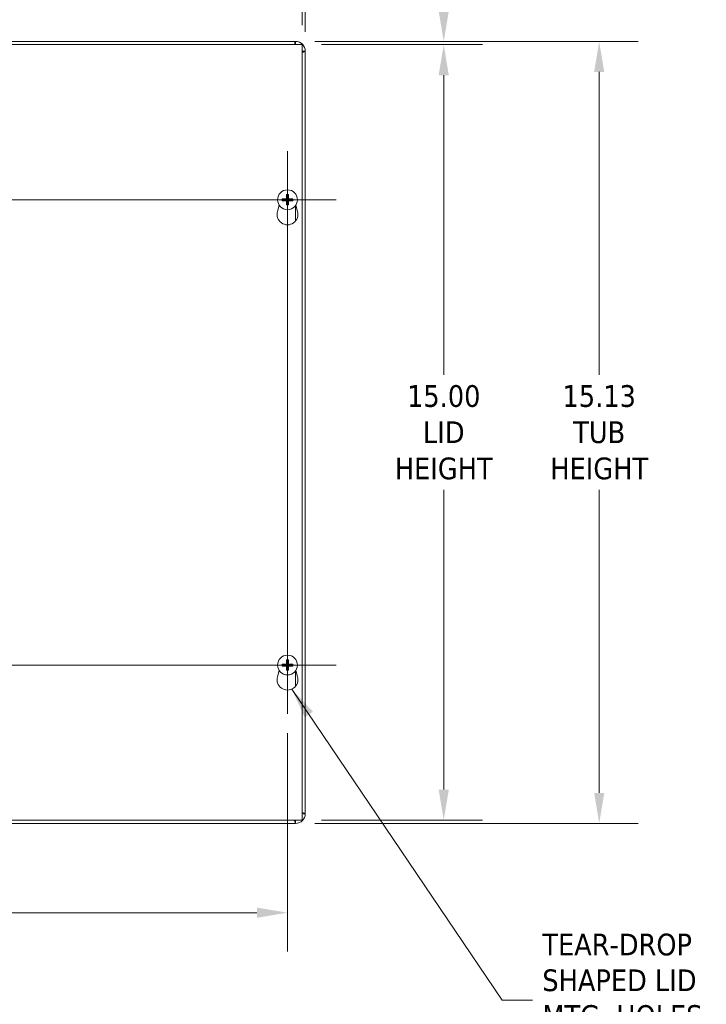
# Model space of a CAD drawing. Header units: inches. Extents: x 5.3 to 98.2, y 2.7 to 58.3.
# Tile 4 of 9: x 33.7 to 47, y 22.9 to 41.9. Entities that reach past the tile are written whole.
import ezdxf

# ---------------------------------------------------------------- set-up
doc = ezdxf.new("R2010")
doc.units = ezdxf.units.IN
doc.header["$LTSCALE"] = 6
doc.header["$MEASUREMENT"] = 0
for name, color, linetype, lineweight in [('Center Mark (ANSI)', 7, 'Continuous', 5), ('Centerline (ANSI)', 7, 'Continuous', 5), ('Dimension (ANSI)', 7, 'Continuous', 5), ('Symbol (ANSI)', 7, 'Continuous', 5), ('Visible (ANSI)', 7, 'Continuous', 5), ('Visible Narrow (ANSI)', 7, 'Continuous', 5)]:
    doc.layers.add(name, color=color, linetype=linetype, lineweight=lineweight)
doc.styles.add('ROMANS', font='tahoma.ttf')
doc.dimstyles.new('Default (ANSI)', dxfattribs={"dimscale": 6, "dimtxt": 0.07, "dimasz": 0.098425, "dimexe": 0.125, "dimexo": 0.0625, "dimgap": 0.031496, "dimtad": 0, "dimtih": 1, "dimtoh": 1, "dimrnd": 1e-08, "dimzin": 0, "dimdsep": 46, "dimtxsty": 'ROMANS', "dimcen": 0.09, "dimdle": 0.393701, "dimclrd": 256, "dimclre": 256, "dimclrt": 256, "dimadec": 0, "dimazin": 0, "dimtfac": 1.428571, "dimtofl": 0, "dimtmove": 0, "dimatfit": 3, "dimfxl": 0, "dimtolj": 1, "dimtzin": 0, "dimlwd": -1, "dimlwe": -1, "dimarcsym": 0})
doc.dimstyles.new('Default (ANSI)$7', dxfattribs={"dimscale": 6, "dimtxt": 0.07, "dimasz": 0.098425, "dimexe": 0.125, "dimexo": 0.0625, "dimgap": 0.031496, "dimtad": 0, "dimtih": 1, "dimtoh": 1, "dimrnd": 1e-08, "dimzin": 0, "dimdsep": 46, "dimtxsty": 'ROMANS', "dimcen": 0.09, "dimdle": 0.393701, "dimclrd": 256, "dimclre": 256, "dimclrt": 256, "dimadec": 0, "dimazin": 0, "dimtfac": 1.428571, "dimtofl": 0, "dimtmove": 0, "dimatfit": 3, "dimfxl": 0, "dimtolj": 1, "dimtzin": 0, "dimlwd": -1, "dimlwe": -1, "dimarcsym": 0})

# ---------------------------------------------------------------- blocks, each defined once
blk = doc.blocks.new('*D4')
at = {"layer": 'Defpoints', "color": 0}
for p in [(39.224, 45.686), (24.099, 41.38), (39.224, 41.299)]:
    blk.add_point(p, dxfattribs=at)
at = {"layer": 'Dimension (ANSI)'}
for p, q in [((24.099, 41.755), (24.099, 46.436)), ((39.224, 41.674), (39.224, 46.436)), ((24.69, 45.686), (29.948, 45.686)), ((38.634, 45.686), (33.376, 45.686))]:
    blk.add_line(p, q, dxfattribs=at)
for points in [[(24.69, 45.784), (24.69, 45.588), (24.099, 45.686)], [(38.634, 45.784), (38.634, 45.588), (39.224, 45.686)]]:
    blk.add_solid(points, dxfattribs=at)
at = {"layer": 'Dimension (ANSI)', "insert": (31.662, 45.686), "char_height": 0.42, "attachment_point": 5, "style": 'ROMANS'}
blk.add_mtext('\\A1;15.13\\PTUB WIDTH', dxfattribs=at)
blk = doc.blocks.new('*D5')
at = {"layer": 'Defpoints', "color": 0}
for p in [(39.162, 43.614), (24.162, 41.424), (39.162, 41.424)]:
    blk.add_point(p, dxfattribs=at)
at = {"layer": 'Dimension (ANSI)'}
for p, q in [((24.162, 41.799), (24.162, 44.364)), ((39.162, 41.799), (39.162, 44.364)), ((24.752, 43.614), (30.05, 43.614)), ((38.571, 43.614), (33.274, 43.614))]:
    blk.add_line(p, q, dxfattribs=at)
for points in [[(24.752, 43.712), (24.752, 43.516), (24.162, 43.614)], [(38.571, 43.712), (38.571, 43.516), (39.162, 43.614)]]:
    blk.add_solid(points, dxfattribs=at)
at = {"layer": 'Dimension (ANSI)', "insert": (31.662, 43.614), "char_height": 0.42, "attachment_point": 5, "style": 'ROMANS'}
blk.add_mtext('\\A1;15.00\\PLID WIDTH', dxfattribs=at)
blk = doc.blocks.new('*D7')
at = {"layer": 'Defpoints', "color": 0}
for p in [(39.037, 41.486), (39.037, 26.361), (44.906, 26.361)]:
    blk.add_point(p, dxfattribs=at)
at = {"layer": 'Dimension (ANSI)'}
for p, q in [((39.412, 41.486), (45.656, 41.486)), ((44.906, 40.896), (44.906, 35.035)), ((44.906, 26.952), (44.906, 32.813)), ((39.412, 26.361), (45.656, 26.361))]:
    blk.add_line(p, q, dxfattribs=at)
for points in [[(44.808, 40.896), (45.004, 40.896), (44.906, 41.486)], [(44.808, 26.952), (45.004, 26.952), (44.906, 26.361)]]:
    blk.add_solid(points, dxfattribs=at)
at = {"layer": 'Dimension (ANSI)', "insert": (44.906, 33.924), "char_height": 0.42, "attachment_point": 5, "style": 'ROMANS'}
blk.add_mtext('\\A1;15.13\\PTUB\\PHEIGHT', dxfattribs=at)
blk = doc.blocks.new('*D8')
at = {"layer": 'Defpoints', "color": 0}
for p in [(39.162, 41.424), (39.162, 26.424), (41.901, 26.424)]:
    blk.add_point(p, dxfattribs=at)
at = {"layer": 'Dimension (ANSI)'}
for p, q in [((39.537, 41.424), (42.651, 41.424)), ((41.901, 40.833), (41.901, 35.035)), ((41.901, 27.015), (41.901, 32.813)), ((39.537, 26.424), (42.651, 26.424))]:
    blk.add_line(p, q, dxfattribs=at)
for points in [[(41.802, 40.833), (41.999, 40.833), (41.901, 41.424)], [(41.802, 27.015), (41.999, 27.015), (41.901, 26.424)]]:
    blk.add_solid(points, dxfattribs=at)
at = {"layer": 'Dimension (ANSI)', "insert": (41.901, 33.924), "char_height": 0.42, "attachment_point": 5, "style": 'ROMANS'}
blk.add_mtext('\\A1;15.00\\PLID\\PHEIGHT', dxfattribs=at)
blk = doc.blocks.new('*D9')
at = {"layer": 'Defpoints', "color": 0}
for p in [(39.037, 41.486), (39.162, 41.424), (41.901, 41.424)]:
    blk.add_point(p, dxfattribs=at)
at = {"layer": 'Dimension (ANSI)'}
for p, q in [((42.491, 42.905), (41.901, 42.905)), ((41.901, 42.905), (41.901, 42.668)), ((41.901, 42.077), (41.901, 42.668)), ((39.412, 41.486), (42.651, 41.486)), ((39.537, 41.424), (42.651, 41.424)), ((41.901, 40.833), (41.901, 40.243))]:
    blk.add_line(p, q, dxfattribs=at)
for points in [[(41.802, 42.077), (41.999, 42.077), (41.901, 41.486)], [(41.802, 40.833), (41.999, 40.833), (41.901, 41.424)]]:
    blk.add_solid(points, dxfattribs=at)
at = {"layer": 'Dimension (ANSI)', "insert": (43.431, 42.905), "char_height": 0.42, "attachment_point": 5, "style": 'ROMANS'}
blk.add_mtext('\\A1;(0.06)', dxfattribs=at)
blk = doc.blocks.new('*D10')
at = {"layer": 'Defpoints', "color": 0}
for p in [(24.443, 28.482), (38.88, 28.482), (38.88, 24.634)]:
    blk.add_point(p, dxfattribs=at)
at = {"layer": 'Dimension (ANSI)'}
for p, q in [((24.443, 28.107), (24.443, 23.884)), ((38.88, 28.107), (38.88, 23.884)), ((25.033, 24.634), (30.794, 24.634)), ((38.29, 24.634), (32.53, 24.634))]:
    blk.add_line(p, q, dxfattribs=at)
for points in [[(25.033, 24.733), (25.033, 24.536), (24.443, 24.634)], [(38.29, 24.733), (38.29, 24.536), (38.88, 24.634)]]:
    blk.add_solid(points, dxfattribs=at)
at = {"layer": 'Dimension (ANSI)', "insert": (31.662, 24.634), "char_height": 0.42, "attachment_point": 5, "style": 'ROMANS'}
blk.add_mtext('\\A1;14.44', dxfattribs=at)

msp = doc.modelspace()

# ---------------------------------------------------------------- linework, layer by layer
at = {"layer": 'Center Mark (ANSI)', "linetype": 'Continuous'}
for p, q in [((39.82243, 38.42399), (37.93843, 38.42399)), ((39.82243, 29.42399), (37.93843, 29.42399))]:
    msp.add_line(p, q, dxfattribs=at)
at = {"layer": 'Centerline (ANSI)', "linetype": 'Continuous'}
for p, q in [((38.88043, 39.36599), (38.88043, 28.48199)), ((39.82243, 38.42399), (23.50093, 38.42399)), ((39.82243, 29.42399), (23.50093, 29.42399))]:
    msp.add_line(p, q, dxfattribs=at)
at = {"layer": 'Visible (ANSI)'}
for p, q in [((24.16168, 41.42399), (39.16168, 41.42399)), ((24.39918, 41.48649), (39.03718, 41.48649)), ((39.16168, 41.42399), (39.16168, 26.42399)), ((39.22418, 41.29949), (39.22418, 26.54849)), ((38.86253, 38.51446), (38.86808, 38.48766)), ((38.89278, 38.48766), (38.89834, 38.51446)), ((38.68541, 38.19933), (38.71989, 38.31867)), ((38.81676, 38.43634), (38.78996, 38.44189)), ((38.78996, 38.40608), (38.81676, 38.41163)), ((38.86808, 38.36032), (38.86253, 38.33351)), ((38.89834, 38.33351), (38.89278, 38.36032)), ((38.97091, 38.44189), (38.9441, 38.43634)), ((38.9441, 38.41163), (38.97091, 38.40608)), ((39.04098, 38.31867), (39.07546, 38.19933)), ((38.81676, 29.43634), (38.78996, 29.44189)), ((38.78996, 29.40608), (38.81676, 29.41163)), ((38.86253, 29.51446), (38.86808, 29.48766)), ((38.86808, 29.36032), (38.86253, 29.33351)), ((38.89278, 29.48766), (38.89834, 29.51446)), ((38.89834, 29.33351), (38.89278, 29.36032)), ((38.97091, 29.44189), (38.9441, 29.43634)), ((38.9441, 29.41163), (38.97091, 29.40608)), ((38.68541, 29.19933), (38.71989, 29.31867)), ((39.04098, 29.31867), (39.07546, 29.19933)), ((39.16168, 26.42399), (24.16168, 26.42399)), ((39.03718, 26.36149), (24.28618, 26.36149))]:
    msp.add_line(p, q, dxfattribs=at)
for centre in [(38.88043, 38.42399), (38.88043, 29.42399)]:
    msp.add_circle(centre, 0.192, dxfattribs=at)
for centre, radius, start, end in [((39.03718, 41.29949), 0.187, 0, 90), ((39.03718, 41.29949), 0.125, 84.8736, 90), ((39.03718, 41.29949), 0.125, 0, 5.1264), ((38.88043, 38.42399), 0.06486, 79.02212, 100.97788), ((38.88043, 38.42399), 0.06486, 169.02212, 190.97788), ((38.88043, 38.42399), 0.06486, 259.02212, 280.97788), ((38.88043, 38.42399), 0.06486, 349.02212, 10.97788), ((38.88043, 38.14299), 0.203, 163.884171, 16.115829), ((38.88043, 29.42399), 0.06486, 169.02212, 190.97788), ((38.88043, 29.42399), 0.06486, 79.02212, 100.97788), ((38.88043, 29.42399), 0.06486, 259.02212, 280.97788), ((38.88043, 29.42399), 0.06486, 349.02212, 10.97788), ((38.88043, 29.14299), 0.203, 163.884171, 16.115829), ((39.03718, 26.54849), 0.187, 270, 0), ((39.03718, 26.54849), 0.125, 354.8736, 0), ((39.03718, 26.54849), 0.125, 270, 275.1264)]:
    msp.add_arc(centre, radius, start, end, dxfattribs=at)
for centre, major_axis, start_param, end_param in [((38.88501, 38.42411), (0.00712, -0.25386), 4.30043435, 4.58502232), ((38.87585, 38.42411), (0.00712, 0.25386), 4.83975564, 5.12434361), ((38.88031, 38.4194), (-0.25386, 0.00712), 4.83975564, 5.12434361), ((38.88031, 38.42857), (0.25386, 0.00712), 4.30043435, 4.58502232), ((38.88501, 38.42386), (-0.00712, -0.25386), 4.83975564, 5.12434361), ((38.87585, 38.42386), (-0.00712, 0.25386), 4.30043435, 4.58502232), ((38.88056, 38.4194), (-0.25386, -0.00712), 4.30043435, 4.58502232), ((38.88056, 38.42857), (0.25386, -0.00712), 4.83975564, 5.12434361), ((38.88501, 29.42411), (0.00712, -0.25386), 4.30043435, 4.58502232), ((38.87585, 29.42411), (0.00712, 0.25386), 4.83975564, 5.12434361), ((38.88031, 29.4194), (-0.25386, 0.00712), 4.83975564, 5.12434361), ((38.88031, 29.42857), (0.25386, 0.00712), 4.30043435, 4.58502232), ((38.88501, 29.42386), (-0.00712, -0.25386), 4.83975564, 5.12434361), ((38.87585, 29.42386), (-0.00712, 0.25386), 4.30043435, 4.58502232), ((38.88056, 29.4194), (-0.25386, -0.00712), 4.30043435, 4.58502232), ((38.88056, 29.42857), (0.25386, -0.00712), 4.83975564, 5.12434361)]:
    msp.add_ellipse(centre, major_axis=major_axis, ratio=0.08715574, start_param=start_param, end_param=end_param, dxfattribs=at)
for points in [[(39.03718, 41.48649), (39.02929, 41.48649), (39.02139, 41.46286), (39.01349, 41.42393)], [(39.03718, 41.42449), (39.03635, 41.42449), (39.03551, 41.4243), (39.03467, 41.42395)], [(39.03718, 41.48649), (39.03718, 41.46582), (39.03718, 41.44515), (39.03718, 41.42449)], [(39.16218, 41.29949), (39.16218, 41.29865), (39.162, 41.29781), (39.16165, 41.29697)], [(39.16218, 41.29949), (39.18285, 41.29949), (39.20352, 41.29949), (39.22418, 41.29949)], [(39.22418, 26.54849), (39.22418, 26.55638), (39.20056, 26.56428), (39.16163, 26.57218)], [(39.16218, 26.54849), (39.16218, 26.54932), (39.162, 26.55016), (39.16165, 26.551)], [(39.22418, 26.54849), (39.20352, 26.54849), (39.18285, 26.54849), (39.16218, 26.54849)], [(39.03718, 26.42349), (39.03635, 26.42349), (39.03551, 26.42367), (39.03467, 26.42402)], [(39.03718, 26.42349), (39.03718, 26.40282), (39.03718, 26.38215), (39.03718, 26.36149)]]:
    msp.add_open_spline(points, degree=3, dxfattribs=at)
for points, knots in [([(39.16159, 41.27579), (39.17186, 41.27785), (39.18114, 41.27991), (39.18913, 41.28198), (39.21174, 41.28781), (39.22418, 41.29365), (39.22418, 41.29949)], [0.728532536, 0.728532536, 0.728532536, 0.728532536, 0.948488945, 0.948488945, 0.948488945, 1.570796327, 1.570796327, 1.570796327, 1.570796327]), ([(38.86253, 38.51446), (38.86245, 38.51484), (38.86236, 38.5154), (38.86221, 38.51669), (38.86213, 38.5177), (38.86201, 38.51958), (38.86195, 38.52079), (38.86189, 38.52285), (38.86188, 38.52406), (38.86189, 38.52507), (38.86189, 38.52513), (38.86189, 38.52519)], [0.0712949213, 0.0712949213, 0.0712949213, 0.0712949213, 0.0775604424, 0.0775604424, 0.0853000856, 0.0853000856, 0.0931299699, 0.0931299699, 0.1009657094, 0.1009657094, 0.101461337, 0.101461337, 0.101461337, 0.101461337]), ([(38.89898, 38.52519), (38.89898, 38.52513), (38.89898, 38.52507), (38.89899, 38.52406), (38.89897, 38.52285), (38.89892, 38.52079), (38.89886, 38.51958), (38.89874, 38.5177), (38.89865, 38.51669), (38.8985, 38.5154), (38.89842, 38.51484), (38.89834, 38.51446)], [0.0228816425, 0.0228816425, 0.0228816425, 0.0228816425, 0.02337727, 0.02337727, 0.0312130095, 0.0312130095, 0.0390428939, 0.0390428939, 0.0467825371, 0.0467825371, 0.0530480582, 0.0530480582, 0.0530480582, 0.0530480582]), ([(38.77923, 38.44253), (38.77929, 38.44253), (38.77935, 38.44253), (38.78036, 38.44254), (38.78157, 38.44253), (38.78363, 38.44247), (38.78484, 38.44241), (38.78672, 38.44229), (38.78773, 38.4422), (38.78902, 38.44205), (38.78958, 38.44197), (38.78996, 38.44189)], [0.0228816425, 0.0228816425, 0.0228816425, 0.0228816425, 0.02337727, 0.02337727, 0.0312130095, 0.0312130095, 0.0390428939, 0.0390428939, 0.0467825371, 0.0467825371, 0.0530480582, 0.0530480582, 0.0530480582, 0.0530480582]), ([(38.78996, 38.40608), (38.78958, 38.406), (38.78902, 38.40592), (38.78773, 38.40577), (38.78672, 38.40568), (38.78484, 38.40556), (38.78363, 38.4055), (38.78157, 38.40544), (38.78036, 38.40543), (38.77935, 38.40544), (38.77929, 38.40544), (38.77923, 38.40544)], [0.0712949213, 0.0712949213, 0.0712949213, 0.0712949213, 0.0775604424, 0.0775604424, 0.0853000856, 0.0853000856, 0.0931299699, 0.0931299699, 0.1009657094, 0.1009657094, 0.101461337, 0.101461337, 0.101461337, 0.101461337]), ([(38.87043, 38.45598), (38.87061, 38.4536), (38.87035, 38.45112), (38.86933, 38.44737), (38.86868, 38.44571), (38.86689, 38.44258), (38.86576, 38.44111), (38.86331, 38.43866), (38.86184, 38.43753), (38.85871, 38.43574), (38.85705, 38.43509), (38.8533, 38.43407), (38.85082, 38.43381), (38.84844, 38.43399)], [0.2359932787, 0.2359932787, 0.2359932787, 0.2359932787, 0.2549328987, 0.2549328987, 0.2681126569, 0.2681126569, 0.2812924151, 0.2812924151, 0.2944721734, 0.2944721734, 0.3076519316, 0.3076519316, 0.3265915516, 0.3265915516, 0.3265915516, 0.3265915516]), ([(38.84844, 38.41398), (38.85082, 38.41416), (38.8533, 38.4139), (38.85705, 38.41288), (38.85871, 38.41223), (38.86184, 38.41044), (38.86331, 38.40931), (38.86576, 38.40686), (38.86689, 38.40539), (38.86868, 38.40226), (38.86933, 38.4006), (38.87035, 38.39685), (38.87061, 38.39437), (38.87043, 38.39199)], [0.2359932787, 0.2359932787, 0.2359932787, 0.2359932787, 0.2549328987, 0.2549328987, 0.2681126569, 0.2681126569, 0.2812924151, 0.2812924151, 0.2944721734, 0.2944721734, 0.3076519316, 0.3076519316, 0.3265915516, 0.3265915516, 0.3265915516, 0.3265915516]), ([(38.86216, 38.45574), (38.86219, 38.45411), (38.8619, 38.45235), (38.86064, 38.4491), (38.85967, 38.4476), (38.8574, 38.4452), (38.85596, 38.44415), (38.85278, 38.44271), (38.85104, 38.44233), (38.84917, 38.44225), (38.84892, 38.44225), (38.84868, 38.44226)], [0, 0, 0, 0, 0.0125584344, 0.0125584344, 0.0251168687, 0.0251168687, 0.0376591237, 0.0376591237, 0.0502013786, 0.0502013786, 0.052067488, 0.052067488, 0.052067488, 0.052067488]), ([(38.84868, 38.40572), (38.85031, 38.40574), (38.85207, 38.40545), (38.85532, 38.40419), (38.85682, 38.40322), (38.85921, 38.40095), (38.86027, 38.39951), (38.86171, 38.39633), (38.86209, 38.39459), (38.86217, 38.39272), (38.86217, 38.39247), (38.86216, 38.39223)], [0, 0, 0, 0, 0.0125584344, 0.0125584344, 0.0251168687, 0.0251168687, 0.0376591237, 0.0376591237, 0.0502013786, 0.0502013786, 0.0520674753, 0.0520674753, 0.0520674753, 0.0520674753]), ([(38.86189, 38.32278), (38.86189, 38.32284), (38.86189, 38.3229), (38.86188, 38.32391), (38.86189, 38.32512), (38.86195, 38.32718), (38.86201, 38.32839), (38.86213, 38.33027), (38.86221, 38.33128), (38.86236, 38.33257), (38.86245, 38.33313), (38.86253, 38.33351)], [0.0228816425, 0.0228816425, 0.0228816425, 0.0228816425, 0.02337727, 0.02337727, 0.0312130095, 0.0312130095, 0.0390428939, 0.0390428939, 0.0467825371, 0.0467825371, 0.0530480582, 0.0530480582, 0.0530480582, 0.0530480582]), ([(38.91243, 38.43399), (38.91005, 38.43381), (38.90757, 38.43407), (38.90382, 38.43509), (38.90216, 38.43574), (38.89903, 38.43753), (38.89756, 38.43866), (38.89511, 38.44111), (38.89398, 38.44258), (38.89219, 38.44571), (38.89154, 38.44737), (38.89051, 38.45112), (38.89026, 38.4536), (38.89044, 38.45598)], [0.2359932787, 0.2359932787, 0.2359932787, 0.2359932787, 0.2549328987, 0.2549328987, 0.2681126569, 0.2681126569, 0.2812924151, 0.2812924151, 0.2944721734, 0.2944721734, 0.3076519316, 0.3076519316, 0.3265915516, 0.3265915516, 0.3265915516, 0.3265915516]), ([(38.89044, 38.39199), (38.89026, 38.39437), (38.89051, 38.39685), (38.89154, 38.4006), (38.89219, 38.40226), (38.89398, 38.40539), (38.89511, 38.40686), (38.89756, 38.40931), (38.89903, 38.41044), (38.90216, 38.41223), (38.90382, 38.41288), (38.90757, 38.4139), (38.91005, 38.41416), (38.91243, 38.41398)], [0.2359932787, 0.2359932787, 0.2359932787, 0.2359932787, 0.2549328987, 0.2549328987, 0.2681126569, 0.2681126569, 0.2812924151, 0.2812924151, 0.2944721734, 0.2944721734, 0.3076519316, 0.3076519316, 0.3265915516, 0.3265915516, 0.3265915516, 0.3265915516]), ([(38.89834, 38.33351), (38.89842, 38.33313), (38.8985, 38.33257), (38.89865, 38.33128), (38.89874, 38.33027), (38.89886, 38.32839), (38.89892, 38.32718), (38.89897, 38.32512), (38.89899, 38.32391), (38.89898, 38.3229), (38.89898, 38.32284), (38.89898, 38.32278)], [0.0712949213, 0.0712949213, 0.0712949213, 0.0712949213, 0.0775604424, 0.0775604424, 0.0853000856, 0.0853000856, 0.0931299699, 0.0931299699, 0.1009657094, 0.1009657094, 0.101461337, 0.101461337, 0.101461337, 0.101461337]), ([(38.8987, 38.39223), (38.89868, 38.39386), (38.89897, 38.39562), (38.90023, 38.39887), (38.9012, 38.40037), (38.90346, 38.40276), (38.90491, 38.40382), (38.90809, 38.40526), (38.90982, 38.40564), (38.9117, 38.40572), (38.91195, 38.40572), (38.91219, 38.40572)], [0, 0, 0, 0, 0.0125556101, 0.0125556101, 0.0251112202, 0.0251112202, 0.0376562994, 0.0376562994, 0.0502013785, 0.0502013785, 0.0520674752, 0.0520674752, 0.0520674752, 0.0520674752]), ([(38.91219, 38.44226), (38.91056, 38.44223), (38.9088, 38.44252), (38.90555, 38.44378), (38.90405, 38.44475), (38.90165, 38.44702), (38.9006, 38.44846), (38.89916, 38.45164), (38.89878, 38.45338), (38.8987, 38.45525), (38.8987, 38.4555), (38.8987, 38.45574)], [0, 0, 0, 0, 0.0125584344, 0.0125584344, 0.0251168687, 0.0251168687, 0.0376591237, 0.0376591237, 0.0502013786, 0.0502013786, 0.0520674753, 0.0520674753, 0.0520674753, 0.0520674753]), ([(38.97091, 38.44189), (38.97129, 38.44197), (38.97185, 38.44205), (38.97314, 38.4422), (38.97415, 38.44229), (38.97603, 38.44241), (38.97724, 38.44247), (38.9793, 38.44253), (38.98051, 38.44254), (38.98152, 38.44253), (38.98158, 38.44253), (38.98164, 38.44253)], [0.0712949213, 0.0712949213, 0.0712949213, 0.0712949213, 0.0775604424, 0.0775604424, 0.0853000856, 0.0853000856, 0.0931299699, 0.0931299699, 0.1009657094, 0.1009657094, 0.101461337, 0.101461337, 0.101461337, 0.101461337]), ([(38.98164, 38.40544), (38.98158, 38.40544), (38.98152, 38.40544), (38.98051, 38.40543), (38.9793, 38.40544), (38.97724, 38.4055), (38.97603, 38.40556), (38.97415, 38.40568), (38.97314, 38.40577), (38.97185, 38.40592), (38.97129, 38.406), (38.97091, 38.40608)], [0.0228816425, 0.0228816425, 0.0228816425, 0.0228816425, 0.02337727, 0.02337727, 0.0312130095, 0.0312130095, 0.0390428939, 0.0390428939, 0.0467825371, 0.0467825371, 0.0530480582, 0.0530480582, 0.0530480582, 0.0530480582]), ([(38.86253, 29.51446), (38.86245, 29.51484), (38.86236, 29.5154), (38.86221, 29.51669), (38.86213, 29.5177), (38.86201, 29.51958), (38.86195, 29.52079), (38.86189, 29.52285), (38.86188, 29.52406), (38.86189, 29.52507), (38.86189, 29.52513), (38.86189, 29.52519)], [0.0712949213, 0.0712949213, 0.0712949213, 0.0712949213, 0.0775604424, 0.0775604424, 0.0853000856, 0.0853000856, 0.0931299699, 0.0931299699, 0.1009657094, 0.1009657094, 0.101461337, 0.101461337, 0.101461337, 0.101461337]), ([(38.89898, 29.52519), (38.89898, 29.52513), (38.89898, 29.52507), (38.89899, 29.52406), (38.89897, 29.52285), (38.89892, 29.52079), (38.89886, 29.51958), (38.89874, 29.5177), (38.89865, 29.51669), (38.8985, 29.5154), (38.89842, 29.51484), (38.89834, 29.51446)], [0.0228816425, 0.0228816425, 0.0228816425, 0.0228816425, 0.02337727, 0.02337727, 0.0312130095, 0.0312130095, 0.0390428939, 0.0390428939, 0.0467825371, 0.0467825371, 0.0530480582, 0.0530480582, 0.0530480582, 0.0530480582]), ([(38.77923, 29.44253), (38.77929, 29.44253), (38.77935, 29.44253), (38.78036, 29.44254), (38.78157, 29.44253), (38.78363, 29.44247), (38.78484, 29.44241), (38.78672, 29.44229), (38.78773, 29.4422), (38.78902, 29.44205), (38.78958, 29.44197), (38.78996, 29.44189)], [0.0228816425, 0.0228816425, 0.0228816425, 0.0228816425, 0.02337727, 0.02337727, 0.0312130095, 0.0312130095, 0.0390428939, 0.0390428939, 0.0467825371, 0.0467825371, 0.0530480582, 0.0530480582, 0.0530480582, 0.0530480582]), ([(38.78996, 29.40608), (38.78958, 29.406), (38.78902, 29.40592), (38.78773, 29.40577), (38.78672, 29.40568), (38.78484, 29.40556), (38.78363, 29.4055), (38.78157, 29.40544), (38.78036, 29.40543), (38.77935, 29.40544), (38.77929, 29.40544), (38.77923, 29.40544)], [0.0712949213, 0.0712949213, 0.0712949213, 0.0712949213, 0.0775604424, 0.0775604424, 0.0853000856, 0.0853000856, 0.0931299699, 0.0931299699, 0.1009657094, 0.1009657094, 0.101461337, 0.101461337, 0.101461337, 0.101461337]), ([(38.87043, 29.45598), (38.87061, 29.4536), (38.87035, 29.45112), (38.86933, 29.44737), (38.86868, 29.44571), (38.86689, 29.44258), (38.86576, 29.44111), (38.86331, 29.43866), (38.86184, 29.43753), (38.85871, 29.43574), (38.85705, 29.43509), (38.8533, 29.43407), (38.85082, 29.43381), (38.84844, 29.43399)], [0.2359932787, 0.2359932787, 0.2359932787, 0.2359932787, 0.2549328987, 0.2549328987, 0.2681126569, 0.2681126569, 0.2812924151, 0.2812924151, 0.2944721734, 0.2944721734, 0.3076519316, 0.3076519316, 0.3265915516, 0.3265915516, 0.3265915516, 0.3265915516]), ([(38.84844, 29.41398), (38.85082, 29.41416), (38.8533, 29.4139), (38.85705, 29.41288), (38.85871, 29.41223), (38.86184, 29.41044), (38.86331, 29.40931), (38.86576, 29.40686), (38.86689, 29.40539), (38.86868, 29.40226), (38.86933, 29.4006), (38.87035, 29.39685), (38.87061, 29.39437), (38.87043, 29.39199)], [0.2359932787, 0.2359932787, 0.2359932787, 0.2359932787, 0.2549328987, 0.2549328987, 0.2681126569, 0.2681126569, 0.2812924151, 0.2812924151, 0.2944721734, 0.2944721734, 0.3076519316, 0.3076519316, 0.3265915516, 0.3265915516, 0.3265915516, 0.3265915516]), ([(38.86216, 29.45574), (38.86219, 29.45411), (38.8619, 29.45235), (38.86064, 29.4491), (38.85967, 29.4476), (38.8574, 29.4452), (38.85596, 29.44415), (38.85278, 29.44271), (38.85104, 29.44233), (38.84917, 29.44225), (38.84892, 29.44225), (38.84868, 29.44226)], [0, 0, 0, 0, 0.0125584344, 0.0125584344, 0.0251168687, 0.0251168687, 0.0376591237, 0.0376591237, 0.0502013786, 0.0502013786, 0.052067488, 0.052067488, 0.052067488, 0.052067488]), ([(38.84868, 29.40572), (38.85031, 29.40574), (38.85207, 29.40545), (38.85532, 29.40419), (38.85682, 29.40322), (38.85921, 29.40095), (38.86027, 29.39951), (38.86171, 29.39633), (38.86209, 29.39459), (38.86217, 29.39272), (38.86217, 29.39247), (38.86216, 29.39223)], [0, 0, 0, 0, 0.0125584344, 0.0125584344, 0.0251168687, 0.0251168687, 0.0376591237, 0.0376591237, 0.0502013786, 0.0502013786, 0.0520674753, 0.0520674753, 0.0520674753, 0.0520674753]), ([(38.86189, 29.32278), (38.86189, 29.32284), (38.86189, 29.3229), (38.86188, 29.32391), (38.86189, 29.32512), (38.86195, 29.32718), (38.86201, 29.32839), (38.86213, 29.33027), (38.86221, 29.33128), (38.86236, 29.33257), (38.86245, 29.33313), (38.86253, 29.33351)], [0.0228816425, 0.0228816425, 0.0228816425, 0.0228816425, 0.02337727, 0.02337727, 0.0312130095, 0.0312130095, 0.0390428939, 0.0390428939, 0.0467825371, 0.0467825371, 0.0530480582, 0.0530480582, 0.0530480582, 0.0530480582]), ([(38.91243, 29.43399), (38.91005, 29.43381), (38.90757, 29.43407), (38.90382, 29.43509), (38.90216, 29.43574), (38.89903, 29.43753), (38.89756, 29.43866), (38.89511, 29.44111), (38.89398, 29.44258), (38.89219, 29.44571), (38.89154, 29.44737), (38.89051, 29.45112), (38.89026, 29.4536), (38.89044, 29.45598)], [0.2359932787, 0.2359932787, 0.2359932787, 0.2359932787, 0.2549328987, 0.2549328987, 0.2681126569, 0.2681126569, 0.2812924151, 0.2812924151, 0.2944721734, 0.2944721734, 0.3076519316, 0.3076519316, 0.3265915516, 0.3265915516, 0.3265915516, 0.3265915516]), ([(38.89044, 29.39199), (38.89026, 29.39437), (38.89051, 29.39685), (38.89154, 29.4006), (38.89219, 29.40226), (38.89398, 29.40539), (38.89511, 29.40686), (38.89756, 29.40931), (38.89903, 29.41044), (38.90216, 29.41223), (38.90382, 29.41288), (38.90757, 29.4139), (38.91005, 29.41416), (38.91243, 29.41398)], [0.2359932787, 0.2359932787, 0.2359932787, 0.2359932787, 0.2549328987, 0.2549328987, 0.2681126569, 0.2681126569, 0.2812924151, 0.2812924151, 0.2944721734, 0.2944721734, 0.3076519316, 0.3076519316, 0.3265915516, 0.3265915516, 0.3265915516, 0.3265915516]), ([(38.89834, 29.33351), (38.89842, 29.33313), (38.8985, 29.33257), (38.89865, 29.33128), (38.89874, 29.33027), (38.89886, 29.32839), (38.89892, 29.32718), (38.89897, 29.32512), (38.89899, 29.32391), (38.89898, 29.3229), (38.89898, 29.32284), (38.89898, 29.32278)], [0.0712949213, 0.0712949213, 0.0712949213, 0.0712949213, 0.0775604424, 0.0775604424, 0.0853000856, 0.0853000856, 0.0931299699, 0.0931299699, 0.1009657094, 0.1009657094, 0.101461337, 0.101461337, 0.101461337, 0.101461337]), ([(38.8987, 29.39223), (38.89868, 29.39386), (38.89897, 29.39562), (38.90023, 29.39887), (38.9012, 29.40037), (38.90346, 29.40276), (38.90491, 29.40382), (38.90809, 29.40526), (38.90982, 29.40564), (38.9117, 29.40572), (38.91195, 29.40572), (38.91219, 29.40572)], [0, 0, 0, 0, 0.0125556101, 0.0125556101, 0.0251112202, 0.0251112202, 0.0376562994, 0.0376562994, 0.0502013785, 0.0502013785, 0.0520674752, 0.0520674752, 0.0520674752, 0.0520674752]), ([(38.91219, 29.44226), (38.91056, 29.44223), (38.9088, 29.44252), (38.90555, 29.44378), (38.90405, 29.44475), (38.90165, 29.44702), (38.9006, 29.44846), (38.89916, 29.45164), (38.89878, 29.45338), (38.8987, 29.45525), (38.8987, 29.4555), (38.8987, 29.45574)], [0, 0, 0, 0, 0.0125584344, 0.0125584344, 0.0251168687, 0.0251168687, 0.0376591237, 0.0376591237, 0.0502013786, 0.0502013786, 0.0520674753, 0.0520674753, 0.0520674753, 0.0520674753]), ([(38.97091, 29.44189), (38.97129, 29.44197), (38.97185, 29.44205), (38.97314, 29.4422), (38.97415, 29.44229), (38.97603, 29.44241), (38.97724, 29.44247), (38.9793, 29.44253), (38.98051, 29.44254), (38.98152, 29.44253), (38.98158, 29.44253), (38.98164, 29.44253)], [0.0712949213, 0.0712949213, 0.0712949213, 0.0712949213, 0.0775604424, 0.0775604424, 0.0853000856, 0.0853000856, 0.0931299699, 0.0931299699, 0.1009657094, 0.1009657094, 0.101461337, 0.101461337, 0.101461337, 0.101461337]), ([(38.98164, 29.40544), (38.98158, 29.40544), (38.98152, 29.40544), (38.98051, 29.40543), (38.9793, 29.40544), (38.97724, 29.4055), (38.97603, 29.40556), (38.97415, 29.40568), (38.97314, 29.40577), (38.97185, 29.40592), (38.97129, 29.406), (38.97091, 29.40608)], [0.0228816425, 0.0228816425, 0.0228816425, 0.0228816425, 0.02337727, 0.02337727, 0.0312130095, 0.0312130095, 0.0390428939, 0.0390428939, 0.0467825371, 0.0467825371, 0.0530480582, 0.0530480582, 0.0530480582, 0.0530480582]), ([(39.01349, 26.42408), (39.01555, 26.41381), (39.01761, 26.40453), (39.01968, 26.39654), (39.02551, 26.37393), (39.03135, 26.36149), (39.03718, 26.36149)], [0.728532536, 0.728532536, 0.728532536, 0.728532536, 0.948488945, 0.948488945, 0.948488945, 1.570796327, 1.570796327, 1.570796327, 1.570796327])]:
    msp.add_open_spline(points, degree=3, knots=knots, dxfattribs=at)
for points, weights in [([(38.86808, 38.48766), (38.86964, 38.46673), (38.87043, 38.45598)], [1, 1.40669277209, 1.76946736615]), ([(38.89044, 38.45598), (38.89123, 38.46673), (38.89278, 38.48766)], [1.76946736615, 1.40669277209, 1]), ([(38.84844, 38.43399), (38.83769, 38.43478), (38.81676, 38.43634)], [1.76946736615, 1.40669277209, 1]), ([(38.81676, 38.41163), (38.83769, 38.41319), (38.84844, 38.41398)], [1, 1.40669277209, 1.76946736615]), ([(38.87043, 38.39199), (38.86964, 38.38124), (38.86808, 38.36032)], [1.76946736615, 1.40669277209, 1]), ([(38.89278, 38.36032), (38.89123, 38.38124), (38.89044, 38.39199)], [1, 1.40669277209, 1.76946736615]), ([(38.9441, 38.43634), (38.92318, 38.43478), (38.91243, 38.43399)], [1, 1.40669277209, 1.76946736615]), ([(38.91243, 38.41398), (38.92318, 38.41319), (38.9441, 38.41163)], [1.76946736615, 1.40669277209, 1]), ([(38.84844, 29.43399), (38.83769, 29.43478), (38.81676, 29.43634)], [1.76946736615, 1.40669277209, 1]), ([(38.81676, 29.41163), (38.83769, 29.41319), (38.84844, 29.41398)], [1, 1.40669277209, 1.76946736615]), ([(38.86808, 29.48766), (38.86964, 29.46673), (38.87043, 29.45598)], [1, 1.40669277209, 1.76946736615]), ([(38.87043, 29.39199), (38.86964, 29.38124), (38.86808, 29.36032)], [1.76946736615, 1.40669277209, 1]), ([(38.89044, 29.45598), (38.89123, 29.46673), (38.89278, 29.48766)], [1.76946736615, 1.40669277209, 1]), ([(38.89278, 29.36032), (38.89123, 29.38124), (38.89044, 29.39199)], [1, 1.40669277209, 1.76946736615]), ([(38.9441, 29.43634), (38.92318, 29.43478), (38.91243, 29.43399)], [1, 1.40669277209, 1.76946736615]), ([(38.91243, 29.41398), (38.92318, 29.41319), (38.9441, 29.41163)], [1.76946736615, 1.40669277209, 1])]:
    msp.add_rational_spline(points, weights, degree=2, dxfattribs=at)
at = {"layer": 'Visible Narrow (ANSI)'}
for p, q in [((38.84868, 38.44226), (38.84844, 38.43399)), ((38.84868, 38.40572), (38.84844, 38.41398)), ((38.86216, 38.45574), (38.87043, 38.45598)), ((38.86216, 38.39223), (38.87043, 38.39199)), ((38.8987, 38.45574), (38.89044, 38.45598)), ((38.8987, 38.39223), (38.89044, 38.39199)), ((38.91219, 38.44226), (38.91243, 38.43399)), ((38.91219, 38.40572), (38.91243, 38.41398)), ((39.03718, 38.014), (39.03718, 38.31311)), ((38.84868, 29.44226), (38.84844, 29.43399)), ((38.84868, 29.40572), (38.84844, 29.41398)), ((38.86216, 29.45574), (38.87043, 29.45598)), ((38.86216, 29.39223), (38.87043, 29.39199)), ((38.8987, 29.45574), (38.89044, 29.45598)), ((38.8987, 29.39223), (38.89044, 29.39199)), ((38.91219, 29.44226), (38.91243, 29.43399)), ((38.91219, 29.40572), (38.91243, 29.41398)), ((39.03718, 29.014), (39.03718, 29.31311))]:
    msp.add_line(p, q, dxfattribs=at)
for centre, radius, start, end in [((38.88043, 38.42399), 0.10289, 79.616494, 100.383506), ((38.88043, 38.42399), 0.09223, 78.80418, 101.19582), ((38.88043, 38.42399), 0.10289, 169.616494, 190.383506), ((38.88043, 38.42399), 0.09223, 168.80418, 191.19582), ((38.88043, 38.42399), 0.10289, 259.616494, 280.383506), ((38.88043, 38.42399), 0.09223, 258.80418, 281.19582), ((38.88043, 38.42399), 0.09223, 348.80418, 11.19582), ((38.88043, 38.42399), 0.10289, 349.616494, 10.383506), ((38.88043, 29.42399), 0.10289, 79.616494, 100.383506), ((38.88043, 29.42399), 0.10289, 169.616494, 190.383506), ((38.88043, 29.42399), 0.09223, 168.80418, 191.19582), ((38.88043, 29.42399), 0.09223, 78.80418, 101.19582), ((38.88043, 29.42399), 0.09223, 258.80418, 281.19582), ((38.88043, 29.42399), 0.09223, 348.80418, 11.19582), ((38.88043, 29.42399), 0.10289, 349.616494, 10.383506), ((38.88043, 29.42399), 0.10289, 259.616494, 280.383506)]:
    msp.add_arc(centre, radius, start, end, dxfattribs=at)

# ---------------------------------------------------------------- texts
at = {"layer": 'Symbol (ANSI)', "insert": (43.80688, 22.94354), "char_height": 0.42, "width": 3.25517, "attachment_point": 4, "line_spacing_factor": 0.987884, "style": 'ROMANS'}
msp.add_mtext('{TEAR-DROP\\PSHAPED LID\\PMTG. HOLES\\P(4 PL.)}', dxfattribs=at)

# ---------------------------------------------------------------- dimensions: what is measured, and where the dimension line sits
at = {"layer": 'Dimension (ANSI)'}
dim = msp.add_linear_dim(base=(39.2241842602, 45.6860235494), p1=(24.0991842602, 41.3802911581), p2=(39.2241842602, 41.299485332), text='<>\\PTUB WIDTH', dimstyle='Default (ANSI)', override={"dimtih": 0, "dimtoh": 0, "dimdec": 2, "dimtp": 0, "dimtm": 0, "dimtdec": 2, "dimatfit": 1}, dxfattribs=at)
dim.commit()
dim.dimension.update_dxf_attribs({"geometry": '*D4', "text_midpoint": (31.6616842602, 45.6860235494), "dimtype": 160})
for base, p1, p2, angle, text, override, picture, middle in [((39.16168, 43.61407), (24.16168, 41.42399), (39.16168, 41.42399), 180, '<>\\PLID WIDTH', {"dimtih": 0, "dimtoh": 0, "dimdec": 2, "dimtp": 0, "dimtm": 0, "dimtdec": 2, "dimatfit": 1}, '*D5', (31.66168, 43.61407)), ((41.9007, 41.42399), (39.03718, 41.48649), (39.16168, 41.42399), 270, '(<>)', {"dimgap": 0.031496, "dimdec": 2, "dimtol": 0, "dimlim": 0, "dimtp": 0, "dimtm": 0, "dimtdec": 2, "dimtmove": 1, "dimatfit": 1}, '*D9', (41.92601, 42.90549)), ((44.9059563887, 26.361485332), (39.0371842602, 41.486485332), (39.0371842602, 26.361485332), 270, '<>\\PTUB\\PHEIGHT', {"dimdec": 2, "dimtp": 0, "dimtm": 0, "dimtdec": 2, "dimatfit": 1}, '*D7', (44.9059563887, 33.923985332)), ((41.9007, 26.42399), (39.16168, 41.42399), (39.16168, 26.42399), 270, '<>\\PLID\\PHEIGHT', {"dimdec": 2, "dimtp": 0, "dimtm": 0, "dimtdec": 2, "dimatfit": 1}, '*D8', (41.9007, 33.92399))]:
    dim = msp.add_linear_dim(base=base, p1=p1, p2=p2, angle=angle, text=text, dimstyle='Default (ANSI)', override=override, dxfattribs=at)
    dim.commit()
    dim.dimension.update_dxf_attribs({"geometry": picture, "text_midpoint": middle, "dimtype": 160})
dim = msp.add_linear_dim(base=(38.88043, 24.63434), p1=(24.44293, 28.48199), p2=(38.88043, 28.48199), dimstyle='Default (ANSI)', override={"dimtih": 0, "dimtoh": 0, "dimdec": 2, "dimtp": 0, "dimtm": 0, "dimtdec": 2, "dimatfit": 1}, dxfattribs=at)
dim.commit()
dim.dimension.update_dxf_attribs({"geometry": '*D10', "text_midpoint": (31.66168, 24.63434), "dimtype": 160})

# ---------------------------------------------------------------- leaders
at = {"layer": 'Symbol (ANSI)'}
msp.add_leader([(38.96222, 28.95719), (43.02735, 22.94354), (43.6179, 22.94354)], dimstyle='Default (ANSI)$7', override={"dimtad": 0}, dxfattribs=at)

doc.saveas('drawing.dxf')
